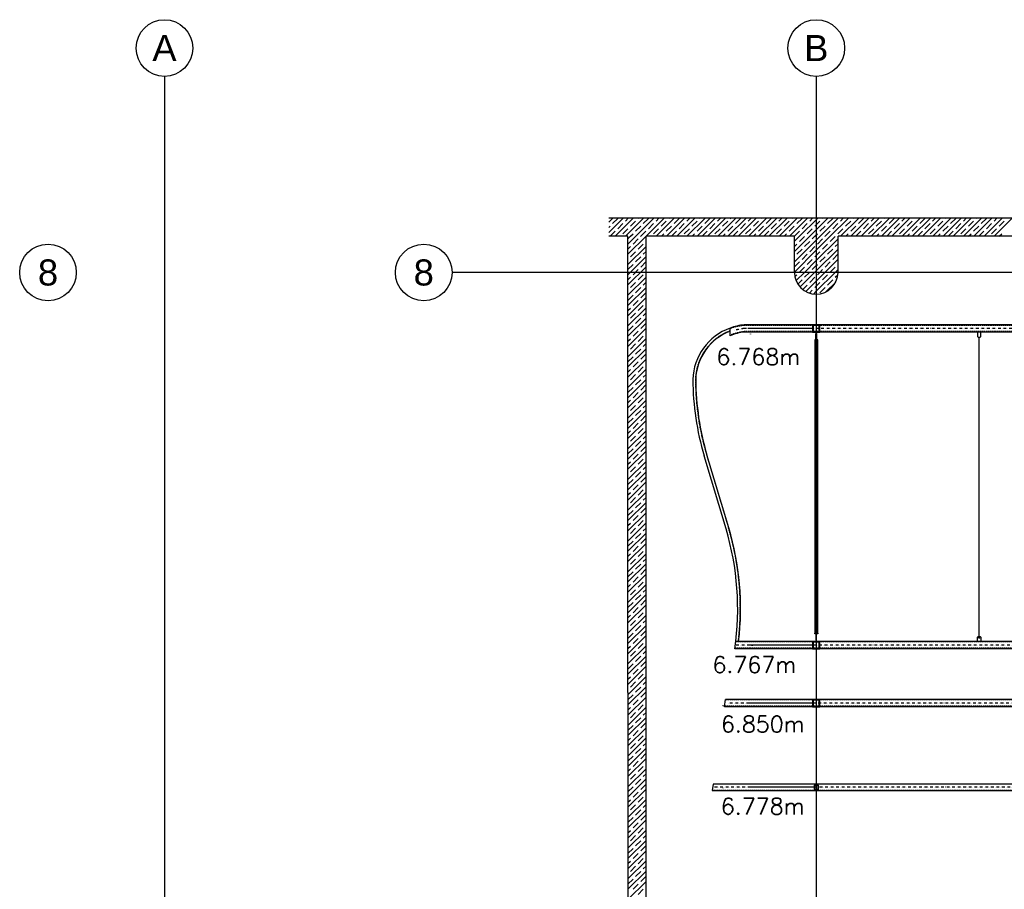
# Model space of a CAD drawing. Header units: millimetres. Extents: x -1999 to 66669, y -9261 to 66490.
# Tile 11 of 14: x -1999 to 11596, y 54483 to 66490. Entities that reach past the tile are written whole.
import ezdxf
from ezdxf.enums import TextEntityAlignment as Align

# ---------------------------------------------------------------- set-up
doc = ezdxf.new("R2010")
doc.units = ezdxf.units.MM
doc.header["$LTSCALE"] = 3
doc.header["$PDMODE"] = 3
doc.header["$PDSIZE"] = 1
for name, pattern in [('DASHDOT', [25.4, 12.7, -6.35, 0, -6.35]), ('DASHDOTX2', [50.8, 25.4, -12.7, 0, -12.7]), ('HIDDEN', [9.525, 6.35, -3.175])]:
    doc.linetypes.add(name, pattern=pattern)
for name, color, linetype in [('!!inwentaryzacja', 10, 'Continuous'), ('AR-----H0_HATCHES_RASTERIT', 8, 'Continuous'), ('ARF2000E0_LOAD_BEARING_KANTAVAT', 1, 'Continuous'), ('poziome 1', 7, 'Continuous'), ('proil zamykajacy', 4, 'Continuous'), ('slupki', 7, 'Continuous'), ('stezenia', 4, 'Continuous'), ('SZ-Axis', 255, 'DASHDOTX2'), ('SZ-Axis-text', 9, 'Continuous')]:
    doc.layers.add(name, color=color, linetype=linetype)
doc.styles.add('arial', font='arial.ttf')
doc.styles.add('GeodText', font='romans.shx', dxfattribs={"oblique": 14.323945})

# ---------------------------------------------------------------- blocks, each defined once
blk = doc.blocks.new('GeodPkt')
at = {"color": 0, "linetype": 'Continuous', "lineweight": -2}
blk.add_point((0, 0), dxfattribs=at)
at = {"color": 0, "linetype": 'Continuous', "lineweight": -2, "style": 'GeodText', "oblique": 14.3239, "flags": 4}
blk.add_attdef('Nazwa', (1, 1), '', height=1.8, dxfattribs=at)
at = {"color": 0, "linetype": 'Continuous', "lineweight": -2, "style": 'GeodText', "oblique": 14.3239}
blk.add_attdef('H', (1, -1.8), '', height=1.8, dxfattribs=at)

msp = doc.modelspace()

# ---------------------------------------------------------------- linework, layer by layer
msp.add_line((4538, 63000), (4446, 63000))
at = {"color": 250}
for p, q in [((7809, 62125, 0), (7809, 62233, 0)), ((8996, 62072), (8996, 62157)), ((8996, 62157), (9004, 62157)), ((9004, 62157), (9004, 62072)), ((11226, 62176, 0), (11226, 62117, 0)), ((11274, 62176, 0), (11226, 62176, 0)), ((11274, 62117, 0), (11274, 62176, 0)), ((8980, 62072), (8980, 62064)), ((9020, 62072), (8980, 62072)), ((8980, 62064), (9020, 62064)), ((8980, 62064), (8980, 58018)), ((9004, 62072), (8996, 62072)), ((9020, 62064), (9020, 62072)), ((9020, 58018), (9020, 62064)), ((11226, 62117, 0), (11236, 62106, 0)), ((11236, 62106, 0), (11264, 62106, 0)), ((11264, 62106, 0), (11274, 62117, 0)), ((8980, 58010), (8980, 58018)), ((8980, 58018), (9020, 58018)), ((8980, 58018), (9020, 58018)), ((9020, 58010), (8980, 58010)), ((8996, 58010), (8996, 57925)), ((9004, 58010), (8996, 58010)), ((8996, 57925), (9004, 57925)), ((9004, 57925), (9004, 58010)), ((9020, 58018), (9020, 58010)), ((11226, 57965, 0), (11236, 57975, 0)), ((11226, 57905, 0), (11226, 57965, 0)), ((11236, 57975, 0), (11264, 57975, 0)), ((11264, 57975, 0), (11274, 57965, 0)), ((11274, 57965, 0), (11274, 57905, 0)), ((11274, 57905, 0), (11226, 57905, 0))]:
    msp.add_line(p, q, dxfattribs=at)
at = {"color": 250, "linetype": 'DASHDOT'}
msp.add_line((9000, 62176, 0), (9000, 57975), dxfattribs=at)
at = {"color": 250}
msp.add_circle((11250, 57955, 0), 6.5, dxfattribs=at)
at = {"layer": 'AR-----H0_HATCHES_RASTERIT'}
for p, q in [((6135, 63693, 0), (6192, 63750, 0)), ((6135, 63552, 0), (6333, 63750, 0)), ((6135, 63623, 0), (6152, 63640, 0)), ((6187, 63675, 0), (6258, 63746, 0)), ((6224, 63500, 0), (6474, 63750, 0)), ((6258, 63604, 0), (6328, 63675, 0)), ((6364, 63710, 0), (6403, 63750, 0)), ((6366, 63500, 0), (6616, 63750, 0)), ((6434, 63640, 0), (6505, 63710, 0)), ((6505, 63569, 0), (6576, 63640, 0)), ((6507, 63500, 0), (6757, 63750, 0)), ((6541, 63746, 0), (6545, 63750, 0)), ((6611, 63675, 0), (6682, 63746, 0)), ((6649, 63500, 0), (6899, 63750, 0)), ((6682, 63604, 0), (6753, 63675, 0)), ((6788, 63710, 0), (6828, 63750, 0)), ((6790, 63500, 0), (7040, 63750, 0)), ((6859, 63640, 0), (6929, 63710, 0)), ((6929, 63569, 0), (7000, 63640, 0)), ((6931, 63500, 0), (7181, 63750, 0)), ((6965, 63746, 0), (6969, 63750, 0)), ((7036, 63675, 0), (7106, 63746, 0)), ((7073, 63500, 0), (7323, 63750, 0)), ((7106, 63604, 0), (7177, 63675, 0)), ((7212, 63710, 0), (7252, 63750, 0)), ((7214, 63500, 0), (7464, 63750, 0)), ((7283, 63640, 0), (7354, 63710, 0)), ((7354, 63569, 0), (7424, 63640, 0)), ((7356, 63500, 0), (7606, 63750, 0)), ((7389, 63746, 0), (7393, 63750, 0)), ((7460, 63675, 0), (7530, 63746, 0)), ((7497, 63500, 0), (7747, 63750, 0)), ((7530, 63604, 0), (7601, 63675, 0)), ((7637, 63710, 0), (7676, 63750, 0)), ((7639, 63500, 0), (7889, 63750, 0)), ((7707, 63640, 0), (7778, 63710, 0)), ((7778, 63569, 0), (7849, 63640, 0)), ((7780, 63500, 0), (8030, 63750, 0)), ((7813, 63746, 0), (7818, 63750, 0)), ((7884, 63675, 0), (7955, 63746, 0)), ((7921, 63500, 0), (8171, 63750, 0)), ((7955, 63604, 0), (8025, 63675, 0)), ((8061, 63710, 0), (8100, 63750, 0)), ((8063, 63500, 0), (8313, 63750, 0)), ((8132, 63640, 0), (8202, 63710, 0)), ((8202, 63569, 0), (8273, 63640, 0)), ((8204, 63500, 0), (8454, 63750, 0)), ((8238, 63746, 0), (8242, 63750, 0)), ((8308, 63675, 0), (8379, 63746, 0)), ((8346, 63500, 0), (8596, 63750, 0)), ((8379, 63604, 0), (8450, 63675, 0)), ((8485, 63710, 0), (8525, 63750, 0)), ((8487, 63500, 0), (8737, 63750, 0)), ((8556, 63640, 0), (8626, 63710, 0)), ((8626, 63569, 0), (8697, 63640, 0)), ((8629, 63500, 0), (8879, 63750, 0)), ((8662, 63746, 0), (8666, 63750, 0)), ((8733, 63675, 0), (8803, 63746, 0)), ((8770, 63500, 0), (9020, 63750, 0)), ((8803, 63604, 0), (8874, 63675, 0)), ((8909, 63710, 0), (8949, 63750, 0)), ((8911, 63500, 0), (9161, 63750, 0)), ((8980, 63640, 0), (9051, 63710, 0)), ((9051, 63569, 0), (9121, 63640, 0)), ((9053, 63500, 0), (9303, 63750, 0)), ((9086, 63746, 0), (9090, 63750, 0)), ((9157, 63675, 0), (9228, 63746, 0)), ((9194, 63500, 0), (9444, 63750, 0)), ((9228, 63604, 0), (9298, 63675, 0)), ((9334, 63710, 0), (9373, 63750, 0)), ((9336, 63500, 0), (9586, 63750, 0)), ((9404, 63640, 0), (9475, 63710, 0)), ((9475, 63569, 0), (9546, 63640, 0)), ((9477, 63500, 0), (9727, 63750, 0)), ((9510, 63746, 0), (9515, 63750, 0)), ((9581, 63675, 0), (9652, 63746, 0)), ((9618, 63500, 0), (9868, 63750, 0)), ((9652, 63604, 0), (9723, 63675, 0)), ((9758, 63710, 0), (9798, 63750, 0)), ((9760, 63500, 0), (10010, 63750, 0)), ((9829, 63640, 0), (9899, 63710, 0)), ((9899, 63569, 0), (9970, 63640, 0)), ((9901, 63500, 0), (10151, 63750, 0)), ((9935, 63746, 0), (9939, 63750, 0)), ((10005, 63675, 0), (10076, 63746, 0)), ((10043, 63500, 0), (10293, 63750, 0)), ((10076, 63604, 0), (10147, 63675, 0)), ((10182, 63710, 0), (10222, 63750, 0)), ((10184, 63500, 0), (10434, 63750, 0)), ((10253, 63640, 0), (10324, 63710, 0)), ((10324, 63569, 0), (10394, 63640, 0)), ((10326, 63500, 0), (10576, 63750, 0)), ((10359, 63746, 0), (10363, 63750, 0)), ((10430, 63675, 0), (10500, 63746, 0)), ((10467, 63500, 0), (10717, 63750, 0)), ((10500, 63604, 0), (10571, 63675, 0)), ((10606, 63710, 0), (10646, 63750, 0)), ((10608, 63500, 0), (10858, 63750, 0)), ((10677, 63640, 0), (10748, 63710, 0)), ((10748, 63569, 0), (10819, 63640, 0)), ((10750, 63500, 0), (11000, 63750, 0)), ((10783, 63746, 0), (10787, 63750, 0)), ((10854, 63675, 0), (10925, 63746, 0)), ((10891, 63500, 0), (11141, 63750, 0)), ((10925, 63604, 0), (10995, 63675, 0)), ((11031, 63710, 0), (11070, 63750, 0)), ((11033, 63500, 0), (11283, 63750, 0)), ((11101, 63640, 0), (11172, 63710, 0)), ((11172, 63569, 0), (11243, 63640, 0)), ((11174, 63500, 0), (11424, 63750, 0)), ((11207, 63746, 0), (11212, 63750, 0)), ((11278, 63675, 0), (11349, 63746, 0)), ((11316, 63500, 0), (11566, 63750, 0)), ((11349, 63604, 0), (11420, 63675, 0)), ((11455, 63710, 0), (11495, 63750, 0)), ((11457, 63500, 0), (11707, 63750, 0)), ((11526, 63640, 0), (11596, 63710, 0)), ((6153, 63500, 0), (6222, 63569, 0)), ((6328, 63534, 0), (6399, 63604, 0)), ((6400, 63393, 0), (6507, 63500, 0)), ((6400, 63251, 0), (6649, 63500, 0)), ((6400, 63464, 0), (6436, 63500, 0)), ((6436, 63500, 0), (6470, 63534, 0)), ((6576, 63498, 0), (6578, 63500, 0)), ((6578, 63500, 0), (6647, 63569, 0)), ((6753, 63534, 0), (6823, 63604, 0)), ((6861, 63500, 0), (6894, 63534, 0)), ((7002, 63500, 0), (7071, 63569, 0)), ((7177, 63534, 0), (7248, 63604, 0)), ((7285, 63500, 0), (7318, 63534, 0)), ((7426, 63500, 0), (7495, 63569, 0)), ((7601, 63534, 0), (7672, 63604, 0)), ((7709, 63500, 0), (7743, 63534, 0)), ((7850, 63500, 0), (7919, 63569, 0)), ((8025, 63534, 0), (8096, 63604, 0)), ((8133, 63500, 0), (8167, 63534, 0)), ((8275, 63500, 0), (8344, 63569, 0)), ((8450, 63534, 0), (8520, 63604, 0)), ((8558, 63500, 0), (8591, 63534, 0)), ((8699, 63500, 0), (8768, 63569, 0)), ((8700, 63430, 0), (8770, 63500, 0)), ((8700, 63289, 0), (8911, 63500, 0)), ((8768, 63427, 0), (8839, 63498, 0)), ((8874, 63534, 0), (8945, 63604, 0)), ((8945, 63463, 0), (8982, 63500, 0)), ((8982, 63500, 0), (9015, 63534, 0)), ((9000, 63447, 0), (9053, 63500, 0)), ((9000, 63306, 0), (9194, 63500, 0)), ((9121, 63498, 0), (9123, 63500, 0)), ((9123, 63500, 0), (9192, 63569, 0)), ((9192, 63427, 0), (9263, 63498, 0)), ((9298, 63534, 0), (9369, 63604, 0)), ((9406, 63500, 0), (9440, 63534, 0)), ((9548, 63500, 0), (9616, 63569, 0)), ((9723, 63534, 0), (9793, 63604, 0)), ((9830, 63500, 0), (9864, 63534, 0)), ((9972, 63500, 0), (10041, 63569, 0)), ((10147, 63534, 0), (10217, 63604, 0)), ((10255, 63500, 0), (10288, 63534, 0)), ((10396, 63500, 0), (10465, 63569, 0)), ((10571, 63534, 0), (10642, 63604, 0)), ((10679, 63500, 0), (10712, 63534, 0)), ((10820, 63500, 0), (10889, 63569, 0)), ((10995, 63534, 0), (11066, 63604, 0)), ((11103, 63500, 0), (11137, 63534, 0)), ((11245, 63500, 0), (11313, 63569, 0)), ((11420, 63534, 0), (11490, 63604, 0)), ((11527, 63500, 0), (11561, 63534, 0)), ((6400, 63110, 0), (6650, 63360, 0)), ((6400, 63322, 0), (6434, 63357, 0)), ((6470, 63392, 0), (6541, 63463, 0)), ((6541, 63321, 0), (6611, 63392, 0)), ((6647, 63427, 0), (6650, 63431, 0)), ((8700, 63147, 0), (9000, 63447, 0)), ((8700, 63360, 0), (8733, 63392, 0)), ((8839, 63357, 0), (8909, 63427, 0)), ((8909, 63286, 0), (8980, 63357, 0)), ((9000, 63164, 0), (9300, 63464, 0)), ((9015, 63392, 0), (9086, 63463, 0)), ((9086, 63321, 0), (9157, 63392, 0)), ((9263, 63357, 0), (9300, 63394, 0)), ((6400, 62969, 0), (6650, 63219, 0)), ((6434, 63215, 0), (6505, 63286, 0)), ((6611, 63251, 0), (6650, 63289, 0)), ((8700, 63006, 0), (9000, 63306, 0)), ((8733, 63251, 0), (8803, 63321, 0)), ((8803, 63180, 0), (8874, 63251, 0)), ((8980, 63215, 0), (9000, 63235, 0)), ((9000, 63023, 0), (9300, 63323, 0)), ((9000, 63235, 0), (9051, 63286, 0)), ((9157, 63251, 0), (9228, 63321, 0)), ((9228, 63180, 0), (9298, 63251, 0)), ((6400, 63039, 0), (6470, 63109, 0)), ((6505, 63145, 0), (6576, 63215, 0)), ((6576, 63074, 0), (6647, 63145, 0)), ((8700, 63077, 0), (8768, 63145, 0)), ((8836, 63000, 0), (9000, 63164, 0)), ((8874, 63109, 0), (8945, 63180, 0)), ((8945, 63039, 0), (9000, 63094, 0)), ((9000, 63094, 0), (9015, 63109, 0)), ((9051, 63145, 0), (9121, 63215, 0)), ((9118, 63000, 0), (9300, 63182, 0)), ((9121, 63074, 0), (9192, 63145, 0)), ((9298, 63109, 0), (9300, 63111, 0)), ((6400, 62827, 0), (6650, 63077, 0)), ((6470, 62968, 0), (6541, 63039, 0)), ((6541, 62897, 0), (6611, 62968, 0)), ((6647, 63003, 0), (6650, 63007, 0)), ((8706, 62941, 0), (8733, 62968, 0)), ((8722, 62887, 0), (8836, 63000, 0)), ((8768, 63003, 0), (8839, 63074, 0)), ((8777, 62800, 0), (8977, 63000, 0)), ((8839, 62933, 0), (8906, 63000, 0)), ((8906, 63000, 0), (8909, 63003, 0)), ((8977, 63000, 0), (9000, 63023, 0)), ((9000, 62882, 0), (9118, 63000, 0)), ((9000, 62740, 0), (9260, 63000, 0)), ((9015, 62968, 0), (9048, 63000, 0)), ((9048, 63000, 0), (9086, 63039, 0)), ((9086, 62897, 0), (9157, 62968, 0)), ((9192, 63003, 0), (9263, 63074, 0)), ((9260, 63000, 0), (9300, 63040, 0)), ((9263, 62933, 0), (9298, 62968, 0)), ((6400, 62686, 0), (6650, 62936, 0)), ((6400, 62898, 0), (6434, 62933, 0)), ((6434, 62791, 0), (6505, 62862, 0)), ((6611, 62826, 0), (6650, 62865, 0)), ((8746, 62840, 0), (8803, 62897, 0)), ((8813, 62765, 0), (8874, 62826, 0)), ((8856, 62737, 0), (9000, 62882, 0)), ((8909, 62862, 0), (8980, 62933, 0)), ((8980, 62791, 0), (9000, 62811, 0)), ((9000, 62811, 0), (9051, 62862, 0)), ((9132, 62731, 0), (9269, 62868, 0)), ((9157, 62826, 0), (9228, 62897, 0)), ((6400, 62544, 0), (6650, 62794, 0)), ((6400, 62615, 0), (6470, 62685, 0)), ((6505, 62720, 0), (6576, 62791, 0)), ((6576, 62650, 0), (6647, 62720, 0)), ((8905, 62716, 0), (8945, 62756, 0)), ((8962, 62702, 0), (9000, 62740, 0)), ((9051, 62720, 0), (9121, 62791, 0)), ((6400, 62403, 0), (6650, 62653, 0)), ((6470, 62544, 0), (6541, 62614, 0)), ((6541, 62473, 0), (6611, 62544, 0)), ((6647, 62579, 0), (6650, 62582, 0)), ((6400, 62261, 0), (6650, 62511, 0)), ((6400, 62474, 0), (6434, 62508, 0)), ((6434, 62367, 0), (6505, 62438, 0)), ((6611, 62402, 0), (6650, 62441, 0)), ((6400, 62120, 0), (6650, 62370, 0)), ((6505, 62296, 0), (6576, 62367, 0)), ((6576, 62225, 0), (6647, 62296, 0)), ((6400, 62191, 0), (6470, 62261, 0)), ((6400, 61979, 0), (6650, 62229, 0)), ((6470, 62119, 0), (6541, 62190, 0)), ((6647, 62155, 0), (6650, 62158, 0)), ((6400, 61837, 0), (6650, 62087, 0)), ((6400, 62050, 0), (6434, 62084, 0)), ((6434, 61943, 0), (6505, 62013, 0)), ((6541, 62049, 0), (6611, 62119, 0)), ((6611, 61978, 0), (6650, 62017, 0)), ((6400, 61696, 0), (6650, 61946, 0)), ((6505, 61872, 0), (6576, 61943, 0)), ((6576, 61801, 0), (6647, 61872, 0)), ((6400, 61767, 0), (6470, 61836, 0)), ((6400, 61554, 0), (6650, 61804, 0)), ((6470, 61695, 0), (6541, 61766, 0)), ((6647, 61730, 0), (6650, 61734, 0)), ((6400, 61413, 0), (6650, 61663, 0)), ((6400, 61625, 0), (6434, 61660, 0)), ((6434, 61518, 0), (6505, 61589, 0)), ((6541, 61624, 0), (6611, 61695, 0)), ((6611, 61554, 0), (6650, 61592, 0)), ((6400, 61271, 0), (6650, 61521, 0)), ((6505, 61448, 0), (6576, 61518, 0)), ((6400, 61342, 0), (6470, 61412, 0)), ((6400, 61130, 0), (6650, 61380, 0)), ((6470, 61271, 0), (6541, 61342, 0)), ((6576, 61377, 0), (6647, 61448, 0)), ((6400, 60989, 0), (6650, 61239, 0)), ((6400, 61201, 0), (6434, 61235, 0)), ((6541, 61200, 0), (6611, 61271, 0)), ((6647, 61306, 0), (6650, 61310, 0)), ((6400, 60847, 0), (6650, 61097, 0)), ((6434, 61094, 0), (6505, 61165, 0)), ((6505, 61023, 0), (6576, 61094, 0)), ((6611, 61129, 0), (6650, 61168, 0)), ((6400, 60918, 0), (6470, 60988, 0)), ((6400, 60706, 0), (6650, 60956, 0)), ((6470, 60847, 0), (6541, 60917, 0)), ((6576, 60953, 0), (6647, 61023, 0)), ((6400, 60564, 0), (6650, 60814, 0)), ((6400, 60777, 0), (6434, 60811, 0)), ((6541, 60776, 0), (6611, 60847, 0)), ((6647, 60882, 0), (6650, 60885, 0)), ((6400, 60423, 0), (6650, 60673, 0)), ((6434, 60670, 0), (6505, 60740, 0)), ((6505, 60599, 0), (6576, 60670, 0)), ((6611, 60705, 0), (6650, 60744, 0)), ((6400, 60494, 0), (6470, 60564, 0)), ((6400, 60282, 0), (6650, 60532, 0)), ((6576, 60528, 0), (6647, 60599, 0)), ((6400, 60140, 0), (6650, 60390, 0)), ((6400, 60352, 0), (6434, 60387, 0)), ((6470, 60422, 0), (6541, 60493, 0)), ((6541, 60352, 0), (6611, 60422, 0)), ((6647, 60458, 0), (6650, 60461, 0)), ((6400, 59999, 0), (6650, 60249, 0)), ((6434, 60245, 0), (6505, 60316, 0)), ((6505, 60175, 0), (6576, 60245, 0)), ((6611, 60281, 0), (6650, 60320, 0)), ((6400, 60070, 0), (6470, 60139, 0)), ((6400, 59857, 0), (6650, 60107, 0)), ((6576, 60104, 0), (6647, 60175, 0)), ((6400, 59716, 0), (6650, 59966, 0)), ((6400, 59928, 0), (6434, 59963, 0)), ((6470, 59998, 0), (6541, 60069, 0)), ((6541, 59927, 0), (6611, 59998, 0)), ((6647, 60033, 0), (6650, 60037, 0)), ((6400, 59574, 0), (6650, 59824, 0)), ((6434, 59821, 0), (6505, 59892, 0)), ((6505, 59751, 0), (6576, 59821, 0)), ((6611, 59857, 0), (6650, 59895, 0)), ((6400, 59645, 0), (6470, 59715, 0)), ((6576, 59680, 0), (6647, 59751, 0)), ((6400, 59433, 0), (6650, 59683, 0)), ((6470, 59574, 0), (6541, 59644, 0)), ((6541, 59503, 0), (6611, 59574, 0)), ((6647, 59609, 0), (6650, 59613, 0)), ((6400, 59292, 0), (6650, 59542, 0)), ((6400, 59504, 0), (6434, 59538, 0)), ((6434, 59397, 0), (6505, 59468, 0)), ((6611, 59432, 0), (6650, 59471, 0)), ((6400, 59150, 0), (6650, 59400, 0)), ((6400, 59221, 0), (6470, 59291, 0)), ((6505, 59326, 0), (6576, 59397, 0)), ((6576, 59256, 0), (6647, 59326, 0)), ((6400, 59009, 0), (6650, 59259, 0)), ((6470, 59149, 0), (6541, 59220, 0)), ((6541, 59079, 0), (6611, 59149, 0)), ((6647, 59185, 0), (6650, 59188, 0)), ((6400, 58867, 0), (6650, 59117, 0)), ((6400, 59080, 0), (6434, 59114, 0)), ((6434, 58973, 0), (6505, 59043, 0)), ((6611, 59008, 0), (6650, 59047, 0)), ((6400, 58726, 0), (6650, 58976, 0)), ((6505, 58902, 0), (6576, 58973, 0)), ((6576, 58831, 0), (6647, 58902, 0)), ((6400, 58797, 0), (6470, 58867, 0)), ((6400, 58584, 0), (6650, 58834, 0)), ((6470, 58725, 0), (6541, 58796, 0)), ((6647, 58761, 0), (6650, 58764, 0)), ((6400, 58443, 0), (6650, 58693, 0)), ((6400, 58655, 0), (6434, 58690, 0)), ((6434, 58548, 0), (6505, 58619, 0)), ((6541, 58655, 0), (6611, 58725, 0)), ((6611, 58584, 0), (6650, 58623, 0)), ((6400, 58302, 0), (6650, 58552, 0)), ((6505, 58478, 0), (6576, 58548, 0)), ((6576, 58407, 0), (6647, 58478, 0)), ((6400, 58373, 0), (6470, 58442, 0)), ((6400, 58160, 0), (6650, 58410, 0)), ((6470, 58301, 0), (6541, 58372, 0)), ((6647, 58336, 0), (6650, 58340, 0)), ((6400, 58019, 0), (6650, 58269, 0)), ((6400, 58231, 0), (6434, 58266, 0)), ((6434, 58124, 0), (6505, 58195, 0)), ((6541, 58230, 0), (6611, 58301, 0)), ((6611, 58160, 0), (6650, 58198, 0)), ((6400, 57877, 0), (6650, 58127, 0)), ((6505, 58053, 0), (6576, 58124, 0)), ((6576, 57983, 0), (6647, 58053, 0)), ((6400, 57948, 0), (6470, 58018, 0)), ((6400, 57736, 0), (6650, 57986, 0)), ((6470, 57877, 0), (6541, 57947, 0)), ((6400, 57595, 0), (6650, 57845, 0)), ((6400, 57807, 0), (6434, 57841, 0)), ((6541, 57806, 0), (6611, 57877, 0)), ((6647, 57912, 0), (6650, 57915, 0)), ((6400, 57453, 0), (6650, 57703, 0)), ((6434, 57700, 0), (6505, 57771, 0)), ((6505, 57629, 0), (6576, 57700, 0)), ((6611, 57735, 0), (6650, 57774, 0)), ((6400, 57524, 0), (6470, 57594, 0)), ((6400, 57312, 0), (6650, 57562, 0)), ((6470, 57452, 0), (6541, 57523, 0)), ((6576, 57558, 0), (6647, 57629, 0)), ((6400, 57170, 0), (6650, 57420, 0)), ((6400, 57383, 0), (6434, 57417, 0)), ((6541, 57382, 0), (6611, 57452, 0)), ((6647, 57488, 0), (6650, 57491, 0)), ((6400, 57029, 0), (6650, 57279, 0)), ((6434, 57276, 0), (6505, 57346, 0)), ((6505, 57205, 0), (6576, 57276, 0)), ((6611, 57311, 0), (6650, 57350, 0)), ((6400, 57100, 0), (6470, 57170, 0)), ((6400, 56887, 0), (6650, 57137, 0)), ((6576, 57134, 0), (6647, 57205, 0)), ((6400, 56746, 0), (6650, 56996, 0)), ((6400, 56958, 0), (6434, 56993, 0)), ((6470, 57028, 0), (6541, 57099, 0)), ((6541, 56957, 0), (6611, 57028, 0)), ((6647, 57064, 0), (6650, 57067, 0)), ((6400, 56605, 0), (6650, 56855, 0)), ((6434, 56851, 0), (6505, 56922, 0)), ((6505, 56781, 0), (6576, 56851, 0)), ((6611, 56887, 0), (6650, 56926, 0)), ((6400, 56676, 0), (6470, 56745, 0)), ((6400, 56463, 0), (6650, 56713, 0)), ((6576, 56710, 0), (6647, 56781, 0)), ((6400, 56322, 0), (6650, 56572, 0)), ((6400, 56534, 0), (6434, 56569, 0)), ((6470, 56604, 0), (6541, 56675, 0)), ((6541, 56533, 0), (6611, 56604, 0)), ((6647, 56639, 0), (6650, 56643, 0)), ((6400, 56180, 0), (6650, 56430, 0)), ((6434, 56427, 0), (6505, 56498, 0)), ((6505, 56356, 0), (6576, 56427, 0)), ((6611, 56462, 0), (6650, 56501, 0)), ((6400, 56251, 0), (6470, 56321, 0)), ((6400, 56039, 0), (6650, 56289, 0)), ((6576, 56286, 0), (6647, 56356, 0)), ((6470, 56180, 0), (6541, 56250, 0)), ((6541, 56109, 0), (6611, 56180, 0)), ((6647, 56215, 0), (6650, 56218, 0)), ((6400, 55897, 0), (6650, 56147, 0)), ((6400, 56110, 0), (6434, 56144, 0)), ((6434, 56003, 0), (6505, 56074, 0)), ((6611, 56038, 0), (6650, 56077, 0)), ((6400, 55756, 0), (6650, 56006, 0)), ((6400, 55827, 0), (6470, 55897, 0)), ((6505, 55932, 0), (6576, 56003, 0)), ((6576, 55861, 0), (6647, 55932, 0)), ((6400, 55615, 0), (6650, 55865, 0)), ((6470, 55755, 0), (6541, 55826, 0)), ((6541, 55685, 0), (6611, 55755, 0)), ((6647, 55791, 0), (6650, 55794, 0)), ((6400, 55473, 0), (6650, 55723, 0)), ((6400, 55686, 0), (6434, 55720, 0)), ((6434, 55579, 0), (6505, 55649, 0)), ((6611, 55614, 0), (6650, 55653, 0)), ((6400, 55332, 0), (6650, 55582, 0)), ((6400, 55403, 0), (6470, 55473, 0)), ((6505, 55508, 0), (6576, 55579, 0)), ((6576, 55437, 0), (6647, 55508, 0)), ((6400, 55190, 0), (6650, 55440, 0)), ((6470, 55331, 0), (6541, 55402, 0)), ((6647, 55366, 0), (6650, 55370, 0)), ((6400, 55049, 0), (6650, 55299, 0)), ((6400, 55261, 0), (6434, 55296, 0)), ((6434, 55154, 0), (6505, 55225, 0)), ((6541, 55260, 0), (6611, 55331, 0)), ((6611, 55190, 0), (6650, 55228, 0)), ((6400, 54908, 0), (6650, 55158, 0)), ((6505, 55084, 0), (6576, 55154, 0)), ((6576, 55013, 0), (6647, 55084, 0)), ((6400, 54978, 0), (6470, 55048, 0)), ((6400, 54766, 0), (6650, 55016, 0)), ((6470, 54907, 0), (6541, 54978, 0)), ((6647, 54942, 0), (6650, 54946, 0)), ((6400, 54625, 0), (6650, 54875, 0)), ((6400, 54837, 0), (6434, 54871, 0)), ((6434, 54730, 0), (6505, 54801, 0)), ((6541, 54836, 0), (6611, 54907, 0)), ((6611, 54765, 0), (6650, 54804, 0)), ((6400, 54483, 0), (6650, 54733, 0)), ((6505, 54659, 0), (6576, 54730, 0)), ((6576, 54589, 0), (6647, 54659, 0)), ((6400, 54554, 0), (6470, 54624, 0)), ((6400, 54342, 0), (6650, 54592, 0)), ((6470, 54483, 0), (6541, 54553, 0)), ((6647, 54518, 0), (6650, 54521, 0)), ((6541, 54412, 0), (6611, 54483, 0))]:
    msp.add_line(p, q, dxfattribs=at)
at = {"layer": 'ARF2000E0_LOAD_BEARING_KANTAVAT', "color": 250}
for p, q in [((26322, 63750), (6135, 63750)), ((6400, 63500), (6135, 63500)), ((6400, 57200, 0), (6400, 63500, 0)), ((8700, 63500), (6650, 63500)), ((6650, 57150), (6650, 63500, 0)), ((8700, 63000), (8700, 63500)), ((17700, 63500), (9300, 63500)), ((9300, 63000), (9300, 63500)), ((6400, 57200, 0), (6400, 29740, 0)), ((6650, 29990, 0), (6650, 57150))]:
    msp.add_line(p, q, dxfattribs=at)
msp.add_arc((9000, 63000), 300, 180, 0, dxfattribs=at)
at = {"layer": 'poziome 1', "color": 250}
for p, q in [((8004, 62277, 0), (8005, 62277, 0)), ((24595, 62277, 0), (8005, 62277, 0)), ((24592, 62176, 0), (8005, 62176, 0)), ((24726, 57805, 0), (7874, 57805, 0)), ((24712, 57905, 0), (7888, 57905, 0)), ((24853, 57104, 0), (7747, 57104, 0)), ((24867, 57004, 0), (7733, 57004, 0))]:
    msp.add_line(p, q, dxfattribs=at)
at = {"layer": 'poziome 1', "color": 250, "linetype": 'HIDDEN'}
for p, q in [((24595, 62270, 0), (8005, 62270, 0)), ((24593, 62184, 0), (8005, 62184, 0)), ((8984, 62064), (8984, 58018)), ((9016, 58018), (9016, 62064)), ((7487, 60479, 0), (7788, 59472, 0)), ((24725, 57812, 0), (7875, 57812, 0)), ((24713, 57898, 0), (7887, 57898, 0)), ((7784, 57105, 0), (7784, 57104, 0)), ((24866, 57011, 0), (7734, 57011, 0)), ((24854, 57097, 0), (7746, 57097, 0))]:
    msp.add_line(p, q, dxfattribs=at)
at = {"layer": 'poziome 1', "color": 250}
for radius, start, end in [(783, 95.4621, 110.0886), (683, 95.7871, 113.1929)]:
    msp.add_arc((8078, 61497, 0), radius, start, end, dxfattribs=at)
at = {"layer": 'poziome 1', "color": 250, "linetype": 'HIDDEN'}
for centre, radius, start, end in [((8078, 61497, 0), 776, 95.7748, 110.2777), ((8078, 61497, 0), 747, 111.1015, 178.119), ((8078, 61497, 0), 690, 95.7748, 112.9391), ((11013, 61536, 0), 3681, 180.235, 196.6992), ((4076, 58362, 0), 3875, 353.2319, 16.6499)]:
    msp.add_arc(centre, radius, start, end, dxfattribs=at)
at = {"layer": 'proil zamykajacy', "color": 250}
for p, q in [((7754, 59462, 0), (7452, 60468, 0)), ((7792, 59473, 0), (7490, 60480, 0))]:
    msp.add_line(p, q, dxfattribs=at)
for centre, radius, start, end in [((8078, 61497, 0), 783, 110.0886, 178.1736), ((8078, 61497, 0), 743, 111.2205, 178.119), ((11013, 61536, 0), 3717, 180.2237, 196.6992), ((11013, 61536, 0), 3677, 180.235, 196.6992), ((4076, 58362, 0), 3839, 351.6623, 16.6499), ((4076, 58362, 0), 3879, 353.2389, 16.6499)]:
    msp.add_arc(centre, radius, start, end, dxfattribs=at)
at = {"layer": 'slupki', "color": 250}
for p, q in [((9050, 62277, 0), (8950, 62277, 0)), ((8950, 62277, 0), (8950, 62176, 0)), ((9042, 62269, 0), (8958, 62269, 0)), ((8958, 62269, 0), (8958, 62185, 0)), ((9042, 62185, 0), (9042, 62269, 0)), ((9050, 62176, 0), (9050, 62277, 0)), ((8950, 62176, 0), (9050, 62176, 0)), ((8958, 62185, 0), (9042, 62185, 0)), ((9050, 57905, 0), (8950, 57905, 0)), ((8950, 57905, 0), (8950, 57805, 0)), ((8950, 57805, 0), (9050, 57805, 0)), ((9042, 57897, 0), (8958, 57897, 0)), ((8958, 57897, 0), (8958, 57813, 0)), ((8958, 57813, 0), (9042, 57813, 0)), ((9042, 57813, 0), (9042, 57897, 0)), ((9050, 57805, 0), (9050, 57905, 0)), ((9050, 57104, 0), (8950, 57104, 0)), ((8950, 57104, 0), (8950, 57004, 0)), ((9050, 57004, 0), (9050, 57104, 0)), ((8950, 57004, 0), (9050, 57004, 0)), ((9042, 57096, 0), (8958, 57096, 0)), ((8958, 57096, 0), (8958, 57012, 0)), ((8958, 57012, 0), (9042, 57012, 0)), ((9042, 57012, 0), (9042, 57096, 0)), ((9030, 55922, 0), (8970, 55922, 0)), ((8970, 55922, 0), (8970, 55862, 0)), ((9026, 55918, 0), (8974, 55918, 0)), ((8974, 55918, 0), (8974, 55866, 0)), ((9026, 55866, 0), (9026, 55918, 0)), ((9030, 55862, 0), (9030, 55922, 0)), ((8970, 55862, 0), (9030, 55862, 0)), ((8974, 55866, 0), (9026, 55866, 0))]:
    msp.add_line(p, q, dxfattribs=at)
at = {"layer": 'slupki', "color": 250, "linetype": 'DASHDOT'}
for p, q in [((24595, 62227, 0), (8005, 62227, 0)), ((24719, 57855, 0), (7870, 57855, 0)), ((24860, 57054, 0), (7781, 57054, 0)), ((25031, 55892, 0), (7569, 55892, 0))]:
    msp.add_line(p, q, dxfattribs=at)
at = {"layer": 'slupki', "color": 250, "linetype": 'HIDDEN'}
for p, q in [((25025, 55933, 0), (7575, 55933, 0)), ((7563, 55851, 0), (25036, 55851, 0))]:
    msp.add_line(p, q, dxfattribs=at)
at = {"layer": 'slupki', "color": 250, "linetype": 'DASHDOT'}
msp.add_arc((8078, 61497, 0), 733, 95.6847, 107.3796, dxfattribs=at)
at = {"layer": 'stezenia', "color": 250}
for p, q in [((8950, 62227, 0), (8055, 62227, 0)), ((11250, 57975, 0), (11250, 62106, 0)), ((8950, 57855, 0), (8055, 57856, 0)), ((7733, 57004, 0), (7747, 57104, 0)), ((8950, 57054, 0), (8055, 57055, 0)), ((7576, 55936, 0), (7563, 55848, 0)), ((25024, 55936, 0), (7576, 55936, 0)), ((8975, 55892, 0), (8055, 55892, 0)), ((7563, 55848, 0), (25037, 55848, 0))]:
    msp.add_line(p, q, dxfattribs=at)
at = {"layer": 'SZ-Axis', "color": 250, "linetype": 'Continuous', "ltscale": 0.05}
for p, q in [((0, 65708), (0, 43054)), ((0, 65708), (0, -8479)), ((9000, 65708), (9000, 25754)), ((31328, 63000), (3971, 63000))]:
    msp.add_line(p, q, dxfattribs=at)
at = {"layer": 'SZ-Axis-text', "color": 250, "linetype": 'Continuous', "lineweight": -3}
for centre in [(0, 66099), (9000, 66099), (-1608, 63000), (3580, 63000)]:
    msp.add_circle(centre, 391, dxfattribs=at)

# ---------------------------------------------------------------- block references
at = {"layer": '!!inwentaryzacja'}
ref = msp.add_blockref('GeodPkt', (8091, 62150), dxfattribs=dict(at, xscale=125, yscale=125, zscale=125))
ref.add_attrib('Nazwa', '6.768m', (7622, 61723), dxfattribs={"layer": '0', "color": 0, "linetype": 'Continuous', "lineweight": -2, "height": 225, "style": 'GeodText', "oblique": 0.1219})
ref = msp.add_blockref('GeodPkt', (8115, 57847), dxfattribs=dict(at, xscale=125, yscale=125, zscale=125))
ref.add_attrib('Nazwa', '6.767m', (7567, 57472), dxfattribs={"layer": '0', "color": 0, "linetype": 'Continuous', "lineweight": -2, "height": 225, "style": 'GeodText', "oblique": 0.1219})
ref = msp.add_blockref('GeodPkt', (7712, 57019, 0), dxfattribs=dict(at, xscale=125, yscale=125, zscale=125))
ref.add_attrib('Nazwa', '6.850m', (7683, 56651, 0), dxfattribs={"layer": '0', "color": 0, "linetype": 'Continuous', "lineweight": -2, "height": 225, "style": 'GeodText', "oblique": 0.1219})
ref = msp.add_blockref('GeodPkt', (7712, 55885, 0), dxfattribs=dict(at, xscale=125, yscale=125, zscale=125))
ref.add_attrib('Nazwa', '6.778m', (7682, 55517, 0), dxfattribs={"layer": '0', "color": 0, "linetype": 'Continuous', "lineweight": -2, "height": 225, "style": 'GeodText', "oblique": 0.1219})

# ---------------------------------------------------------------- texts
at = {"layer": 'SZ-Axis-text', "color": 250, "linetype": 'Continuous', "lineweight": -3, "style": 'arial'}
for s, p in [('A', (0, 66099)), ('B', (9000, 66099)), ('8', (-1608, 63000)), ('8', (3580, 63000))]:
    msp.add_text(s, height=360, dxfattribs=at).set_placement(p, align=Align.MIDDLE_CENTER)

doc.saveas('drawing.dxf')
